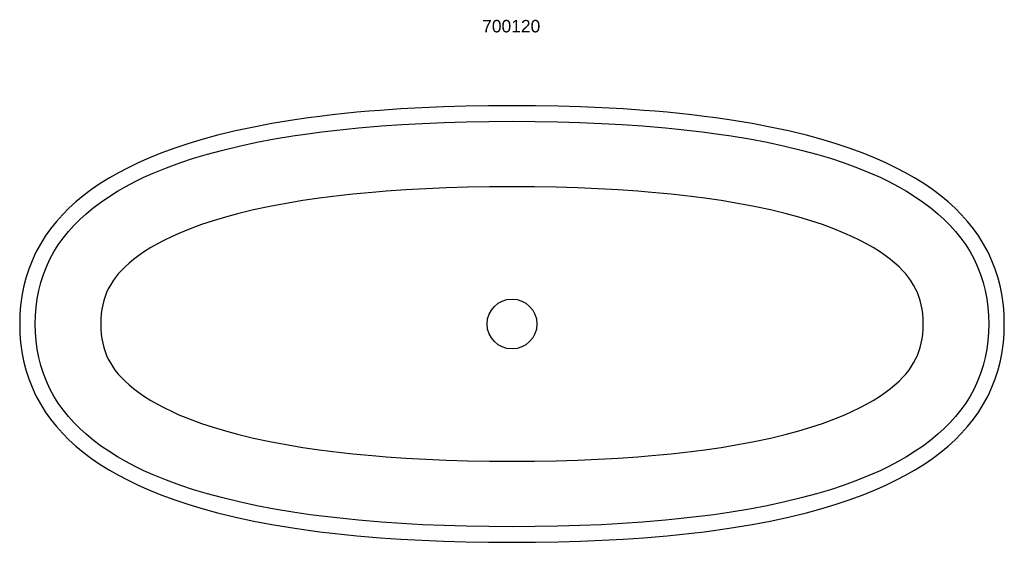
# Model space of a CAD drawing. Header units: millimetres. Extents: x 1354 to 2934, y 628 to 1466.
import ezdxf

# ---------------------------------------------------------------- set-up
doc = ezdxf.new("R2010")
doc.units = ezdxf.units.MM
doc.layers.add('Duten_700120_Surface', color=7, linetype='Continuous')
doc.layers.add('P-SANR-FIXT-IDEN', color=2, linetype='Continuous', lineweight=9)
doc.styles.add('Arial', font='arial.ttf', dxfattribs={"height": 20})

msp = doc.modelspace()

# ---------------------------------------------------------------- linework, layer by layer
at = {"layer": 'Duten_700120_Surface'}
for p, q in [((2070.3, 1327.6), (2034.6, 1326.6)), ((2106.9, 1328.2), (2070.3, 1327.6)), ((2144.4, 1328.4), (2106.9, 1328.2)), ((2181.9, 1328.2), (2144.4, 1328.4)), ((2218.5, 1327.6), (2181.9, 1328.2)), ((2254.2, 1326.6), (2218.5, 1327.6)), ((1836.2, 1311.4), (1817.1, 1308.9)), ((1855.6, 1313.7), (1836.2, 1311.4)), ((1875.4, 1315.9), (1855.6, 1313.7)), ((1895.5, 1317.9), (1875.4, 1315.9)), ((1914.8, 1319.6), (1895.5, 1317.9)), ((1932.9, 1321), (1914.8, 1319.6)), ((1965.9, 1323.3), (1932.9, 1321)), ((1999.8, 1325.1), (1965.9, 1323.3)), ((2034.6, 1326.6), (1999.8, 1325.1)), ((2289, 1325.1), (2254.2, 1326.6)), ((2322.8, 1323.3), (2289, 1325.1)), ((2355.8, 1321), (2322.8, 1323.3)), ((2373.9, 1319.6), (2355.8, 1321)), ((2393.2, 1317.9), (2373.9, 1319.6)), ((2413.4, 1315.9), (2393.2, 1317.9)), ((2433.1, 1313.7), (2413.4, 1315.9)), ((2452.6, 1311.4), (2433.1, 1313.7)), ((2471.6, 1308.9), (2452.6, 1311.4)), ((1759.1, 1299.8), (1729.9, 1294.3)), ((1788.8, 1304.8), (1759.1, 1299.8)), ((1817.1, 1308.9), (1788.8, 1304.8)), ((1916.9, 1294.7), (1934.7, 1296.1)), ((1934.7, 1296.1), (1967.4, 1298.3)), ((1967.4, 1298.3), (2001, 1300.1)), ((2001, 1300.1), (2035.4, 1301.6)), ((2035.4, 1301.6), (2070.8, 1302.6)), ((2070.8, 1302.6), (2107.1, 1303.2)), ((2107.1, 1303.2), (2144.4, 1303.4)), ((2144.4, 1303.4), (2181.6, 1303.2)), ((2181.6, 1303.2), (2217.9, 1302.6)), ((2217.9, 1302.6), (2253.3, 1301.6)), ((2253.3, 1301.6), (2287.8, 1300.1)), ((2287.8, 1300.1), (2321.3, 1298.3)), ((2321.3, 1298.3), (2354, 1296.1)), ((2354, 1296.1), (2371.8, 1294.7)), ((2499.9, 1304.8), (2471.6, 1308.9)), ((2529.6, 1299.8), (2499.9, 1304.8)), ((2558.9, 1294.3), (2529.6, 1299.8)), ((1671.8, 1281), (1648.7, 1274.8)), ((1700.7, 1288), (1671.8, 1281)), ((1729.9, 1294.3), (1700.7, 1288)), ((1763.5, 1275.2), (1792.7, 1280.1)), ((1792.7, 1280.1), (1820.6, 1284.1)), ((1820.6, 1284.1), (1839.3, 1286.6)), ((1839.3, 1286.6), (1858.4, 1288.9)), ((1858.4, 1288.9), (1878, 1291)), ((1878, 1291), (1897.9, 1293)), ((1897.9, 1293), (1916.9, 1294.7)), ((2371.8, 1294.7), (2390.9, 1293)), ((2390.9, 1293), (2410.8, 1291)), ((2410.8, 1291), (2430.3, 1288.9)), ((2430.3, 1288.9), (2449.4, 1286.6)), ((2449.4, 1286.6), (2468.1, 1284.1)), ((2468.1, 1284.1), (2496.1, 1280.1)), ((2496.1, 1280.1), (2525.3, 1275.2)), ((2588, 1288), (2558.9, 1294.3)), ((2616.9, 1281), (2588, 1288)), ((2640, 1274.8), (2616.9, 1281)), ((1625.9, 1268), (1603.3, 1260.5)), ((1648.7, 1274.8), (1625.9, 1268)), ((1706.3, 1263.7), (1734.8, 1269.8)), ((1734.8, 1269.8), (1763.5, 1275.2)), ((2525.3, 1275.2), (2553.9, 1269.8)), ((2553.9, 1269.8), (2582.4, 1263.7)), ((2662.8, 1268), (2640, 1274.8)), ((2685.5, 1260.5), (2662.8, 1268)), ((1581, 1252.3), (1559, 1243.4)), ((1603.3, 1260.5), (1581, 1252.3)), ((1633.4, 1244.1), (1655.6, 1250.7)), ((1655.6, 1250.7), (1678, 1256.8)), ((1678, 1256.8), (1706.3, 1263.7)), ((2582.4, 1263.7), (2610.7, 1256.8)), ((2610.7, 1256.8), (2633.1, 1250.7)), ((2633.1, 1250.7), (2655.3, 1244.1)), ((2707.7, 1252.3), (2685.5, 1260.5)), ((2729.7, 1243.4), (2707.7, 1252.3)), ((1543.3, 1236.3), (1528.2, 1229)), ((1559, 1243.4), (1543.3, 1236.3)), ((1590, 1229), (1611.5, 1236.9)), ((1611.5, 1236.9), (1633.4, 1244.1)), ((2655.3, 1244.1), (2677.2, 1236.9)), ((2677.2, 1236.9), (2698.7, 1229)), ((2745.4, 1236.3), (2729.7, 1243.4)), ((2760.5, 1229), (2745.4, 1236.3)), ((1512.9, 1221), (1498.4, 1212.7)), ((1528.2, 1229), (1512.9, 1221)), ((1553.8, 1213.7), (1568.8, 1220.4)), ((1568.8, 1220.4), (1590, 1229)), ((2698.7, 1229), (2719.9, 1220.4)), ((2719.9, 1220.4), (2734.9, 1213.7)), ((2775.8, 1221), (2760.5, 1229)), ((2790.4, 1212.7), (2775.8, 1221)), ((1483.5, 1203.5), (1469.5, 1193.9)), ((1498.4, 1212.7), (1483.5, 1203.5)), ((1524.9, 1199.1), (1539.4, 1206.7)), ((1539.4, 1206.7), (1553.8, 1213.7)), ((2734.9, 1213.7), (2749.3, 1206.7)), ((2749.3, 1206.7), (2763.8, 1199.1)), ((2805.2, 1203.5), (2790.4, 1212.7)), ((2819.2, 1193.9), (2805.2, 1203.5)), ((1469.5, 1193.9), (1456.3, 1183.9)), ((1497.2, 1182.5), (1511.2, 1191.2)), ((1511.2, 1191.2), (1524.9, 1199.1)), ((1888.8, 1186.6), (1870.4, 1184.6)), ((1907.6, 1188.4), (1888.8, 1186.6)), ((1925.7, 1190), (1907.6, 1188.4)), ((1942.5, 1191.4), (1925.7, 1190)), ((1973.8, 1193.5), (1942.5, 1191.4)), ((2006, 1195.3), (1973.8, 1193.5)), ((2039.1, 1196.6), (2006, 1195.3)), ((2073.2, 1197.6), (2039.1, 1196.6)), ((2108.3, 1198.2), (2073.2, 1197.6)), ((2144.4, 1198.4), (2108.3, 1198.2)), ((2180.4, 1198.2), (2144.4, 1198.4)), ((2215.5, 1197.6), (2180.4, 1198.2)), ((2249.6, 1196.6), (2215.5, 1197.6)), ((2282.7, 1195.3), (2249.6, 1196.6)), ((2314.9, 1193.5), (2282.7, 1195.3)), ((2346.2, 1191.4), (2314.9, 1193.5)), ((2363, 1190), (2346.2, 1191.4)), ((2381.1, 1188.4), (2363, 1190)), ((2399.9, 1186.6), (2381.1, 1188.4)), ((2418.4, 1184.6), (2399.9, 1186.6)), ((2763.8, 1199.1), (2777.5, 1191.2)), ((2777.5, 1191.2), (2791.5, 1182.5)), ((2832.4, 1183.9), (2819.2, 1193.9)), ((1444.5, 1174.1), (1433.4, 1164)), ((1456.3, 1183.9), (1444.5, 1174.1)), ((1471.8, 1164.3), (1484.1, 1173.5)), ((1484.1, 1173.5), (1497.2, 1182.5)), ((1781.8, 1171.8), (1755.6, 1166.8)), ((1808.9, 1176.3), (1781.8, 1171.8)), ((1835, 1180.1), (1808.9, 1176.3)), ((1852.4, 1182.4), (1835, 1180.1)), ((1870.4, 1184.6), (1852.4, 1182.4)), ((2436.4, 1182.4), (2418.4, 1184.6)), ((2453.7, 1180.1), (2436.4, 1182.4)), ((2479.8, 1176.3), (2453.7, 1180.1)), ((2506.9, 1171.8), (2479.8, 1176.3)), ((2533.2, 1166.8), (2506.9, 1171.8)), ((2791.5, 1182.5), (2804.6, 1173.5)), ((2804.6, 1173.5), (2816.9, 1164.3)), ((2844.2, 1174.1), (2832.4, 1183.9)), ((2855.3, 1164), (2844.2, 1174.1)), ((1423, 1153.6), (1413.4, 1142.8)), ((1433.4, 1164), (1423, 1153.6)), ((1450.7, 1145.9), (1460.9, 1155.2)), ((1460.9, 1155.2), (1471.8, 1164.3)), ((1704.1, 1155.1), (1684.4, 1149.8)), ((1729.7, 1161.3), (1704.1, 1155.1)), ((1755.6, 1166.8), (1729.7, 1161.3)), ((2559.1, 1161.3), (2533.2, 1166.8)), ((2584.6, 1155.1), (2559.1, 1161.3)), ((2604.4, 1149.8), (2584.6, 1155.1)), ((2816.9, 1164.3), (2827.8, 1155.2)), ((2827.8, 1155.2), (2838, 1145.9)), ((2865.7, 1153.6), (2855.3, 1164)), ((2875.3, 1142.8), (2865.7, 1153.6)), ((1413.4, 1142.8), (1404, 1131.2)), ((1441.2, 1136.4), (1450.7, 1145.9)), ((1646.1, 1137.7), (1627.9, 1131)), ((1665, 1143.9), (1646.1, 1137.7)), ((1684.4, 1149.8), (1665, 1143.9)), ((2623.8, 1143.9), (2604.4, 1149.8)), ((2642.7, 1137.7), (2623.8, 1143.9)), ((2660.9, 1131), (2642.7, 1137.7)), ((2838, 1145.9), (2847.5, 1136.4)), ((2884.7, 1131.2), (2875.3, 1142.8)), ((1404, 1131.2), (1395.4, 1119.1)), ((1424, 1116.1), (1432.5, 1126.6)), ((1432.5, 1126.6), (1441.2, 1136.4)), ((1610, 1123.8), (1598.1, 1118.4)), ((1627.9, 1131), (1610, 1123.8)), ((2678.7, 1123.8), (2660.9, 1131)), ((2690.7, 1118.4), (2678.7, 1123.8)), ((2847.5, 1136.4), (2856.3, 1126.6)), ((2856.3, 1126.6), (2864.7, 1116.1)), ((2893.3, 1119.1), (2884.7, 1131.2)), ((1387.5, 1106.5), (1380.5, 1093.4)), ((1395.4, 1119.1), (1387.5, 1106.5)), ((1416.2, 1105.2), (1424, 1116.1)), ((1575.4, 1107), (1565, 1101.1)), ((1586.7, 1112.9), (1575.4, 1107)), ((1598.1, 1118.4), (1586.7, 1112.9)), ((2702, 1112.9), (2690.7, 1118.4)), ((2713.3, 1107), (2702, 1112.9)), ((2723.7, 1101.1), (2713.3, 1107)), ((2864.7, 1116.1), (2872.5, 1105.2)), ((2901.2, 1106.5), (2893.3, 1119.1)), ((2908.3, 1093.4), (2901.2, 1106.5)), ((1380.5, 1093.4), (1374.2, 1079.9)), ((1402.8, 1082.2), (1409.2, 1093.9)), ((1409.2, 1093.9), (1416.2, 1105.2)), ((1554.7, 1094.6), (1545.4, 1088.3)), ((1565, 1101.1), (1554.7, 1094.6)), ((2734, 1094.6), (2723.7, 1101.1)), ((2743.3, 1088.3), (2734, 1094.6)), ((2872.5, 1105.2), (2879.6, 1093.9)), ((2879.6, 1093.9), (2885.9, 1082.2)), ((2914.5, 1079.9), (2908.3, 1093.4)), ((1374.2, 1079.9), (1368.8, 1066.1)), ((1397.2, 1070.1), (1402.8, 1082.2)), ((1529.8, 1076), (1523.4, 1070.1)), ((1536.9, 1081.9), (1529.8, 1076)), ((1545.4, 1088.3), (1536.9, 1081.9)), ((2751.8, 1081.9), (2743.3, 1088.3)), ((2758.9, 1076), (2751.8, 1081.9)), ((2765.4, 1070.1), (2758.9, 1076)), ((2885.9, 1082.2), (2891.5, 1070.1)), ((2919.9, 1066.1), (2914.5, 1079.9)), ((1368.8, 1066.1), (1364.3, 1051.9)), ((1392.4, 1057.7), (1397.2, 1070.1)), ((1512.5, 1058.7), (1507.8, 1052.7)), ((1517.6, 1064.3), (1512.5, 1058.7)), ((1523.4, 1070.1), (1517.6, 1064.3)), ((2771.1, 1064.3), (2765.4, 1070.1)), ((2776.2, 1058.7), (2771.1, 1064.3)), ((2781, 1052.7), (2776.2, 1058.7)), ((2891.5, 1070.1), (2896.4, 1057.7)), ((2924.5, 1051.9), (2919.9, 1066.1)), ((1364.3, 1051.9), (1360.6, 1037.5)), ((1385, 1032), (1388.3, 1045)), ((1388.3, 1045), (1392.4, 1057.7)), ((1503.6, 1046.9), (1499.9, 1040.9)), ((1507.8, 1052.7), (1503.6, 1046.9)), ((2785.1, 1046.9), (2781, 1052.7)), ((2788.8, 1040.9), (2785.1, 1046.9)), ((2896.4, 1057.7), (2900.4, 1045)), ((2900.4, 1045), (2903.7, 1032)), ((2928.1, 1037.5), (2924.5, 1051.9)), ((1360.6, 1037.5), (1357.8, 1022.9)), ((1382.5, 1018.9), (1385, 1032)), ((1493.8, 1028.9), (1491.4, 1022.6)), ((1496.6, 1035), (1493.8, 1028.9)), ((1499.9, 1040.9), (1496.6, 1035)), ((2792.1, 1035), (2788.8, 1040.9)), ((2794.9, 1028.9), (2792.1, 1035)), ((2797.3, 1022.6), (2794.9, 1028.9)), ((2903.7, 1032), (2906.2, 1018.9)), ((2930.9, 1022.9), (2928.1, 1037.5)), ((1357.8, 1022.9), (1355.9, 1008.1)), ((1380.8, 1005.5), (1382.5, 1018.9)), ((1489.3, 1016.1), (1487.6, 1009.3)), ((1491.4, 1022.6), (1489.3, 1016.1)), ((2799.4, 1016.1), (2797.3, 1022.6)), ((2801.2, 1009.3), (2799.4, 1016.1)), ((2906.2, 1018.9), (2908, 1005.5)), ((2932.9, 1008.1), (2930.9, 1022.9)), ((1355.9, 1008.1), (1354.7, 993.4)), ((1379.7, 992.1), (1380.8, 1005.5)), ((1486.2, 1002.2), (1485.2, 994.6)), ((1487.6, 1009.3), (1486.2, 1002.2)), ((2802.5, 1002.2), (2801.2, 1009.3)), ((2803.5, 994.6), (2802.5, 1002.2)), ((2908, 1005.5), (2909, 992.1)), ((2934, 993.4), (2932.9, 1008.1)), ((1354.7, 993.4), (1354.4, 978.4)), ((1379.4, 978.4), (1379.7, 992.1)), ((1484.6, 986.7), (1484.4, 978.4)), ((1485.2, 994.6), (1484.6, 986.7)), ((2804.1, 986.7), (2803.5, 994.6)), ((2804.3, 978.4), (2804.1, 986.7)), ((2909, 992.1), (2909.4, 978.4)), ((2934.4, 978.4), (2934, 993.4)), ((1354.4, 978.4), (1354.7, 963.4)), ((1379.7, 964.7), (1379.4, 978.4)), ((1380.8, 951.3), (1379.7, 964.7)), ((1484.4, 978.4), (1484.6, 970)), ((1484.6, 970), (1485.2, 962.2)), ((2803.5, 962.2), (2804.1, 970)), ((2804.1, 970), (2804.3, 978.4)), ((2909, 964.7), (2908, 951.3)), ((2909.4, 978.4), (2909, 964.7)), ((2934, 963.4), (2934.4, 978.4)), ((1354.7, 963.4), (1355.9, 948.7)), ((1355.9, 948.7), (1357.8, 933.9)), ((1382.5, 937.9), (1380.8, 951.3)), ((1485.2, 962.2), (1486.2, 954.6)), ((1486.2, 954.6), (1487.6, 947.5)), ((2801.2, 947.5), (2802.5, 954.6)), ((2802.5, 954.6), (2803.5, 962.2)), ((2908, 951.3), (2906.2, 937.9)), ((2930.9, 933.9), (2932.9, 948.7)), ((2932.9, 948.7), (2934, 963.4)), ((1357.8, 933.9), (1360.6, 919.3)), ((1385, 924.7), (1382.5, 937.9)), ((1487.6, 947.5), (1489.3, 940.6)), ((1489.3, 940.6), (1491.4, 934.2)), ((1491.4, 934.2), (1493.8, 927.9)), ((2794.9, 927.9), (2797.3, 934.2)), ((2797.3, 934.2), (2799.4, 940.6)), ((2799.4, 940.6), (2801.2, 947.5)), ((2906.2, 937.9), (2903.7, 924.7)), ((2928.1, 919.3), (2930.9, 933.9)), ((1360.6, 919.3), (1364.3, 904.9)), ((1388.3, 911.7), (1385, 924.7)), ((1493.8, 927.9), (1496.6, 921.8)), ((1496.6, 921.8), (1499.9, 915.9)), ((2788.8, 915.9), (2792.1, 921.8)), ((2792.1, 921.8), (2794.9, 927.9)), ((2903.7, 924.7), (2900.4, 911.7)), ((2924.5, 904.9), (2928.1, 919.3)), ((1364.3, 904.9), (1368.8, 890.7)), ((1392.4, 899.1), (1388.3, 911.7)), ((1499.9, 915.9), (1503.6, 909.9)), ((1503.6, 909.9), (1507.8, 904.1)), ((1507.8, 904.1), (1512.5, 898.1)), ((2776.2, 898.1), (2781, 904.1)), ((2781, 904.1), (2785.1, 909.9)), ((2785.1, 909.9), (2788.8, 915.9)), ((2900.4, 911.7), (2896.4, 899.1)), ((2919.9, 890.7), (2924.5, 904.9)), ((1368.8, 890.7), (1374.2, 876.9)), ((1397.2, 886.7), (1392.4, 899.1)), ((1402.8, 874.6), (1397.2, 886.7)), ((1512.5, 898.1), (1517.6, 892.5)), ((1517.6, 892.5), (1523.4, 886.7)), ((1523.4, 886.7), (1529.8, 880.8)), ((2758.9, 880.8), (2765.4, 886.7)), ((2765.4, 886.7), (2771.1, 892.5)), ((2771.1, 892.5), (2776.2, 898.1)), ((2891.5, 886.7), (2885.9, 874.6)), ((2896.4, 899.1), (2891.5, 886.7)), ((2914.5, 876.9), (2919.9, 890.7)), ((1374.2, 876.9), (1380.5, 863.4)), ((1409.2, 862.9), (1402.8, 874.6)), ((1529.8, 880.8), (1536.9, 874.9)), ((1536.9, 874.9), (1545.4, 868.5)), ((2743.3, 868.5), (2751.8, 874.9)), ((2751.8, 874.9), (2758.9, 880.8)), ((2885.9, 874.6), (2879.6, 862.9)), ((2908.3, 863.4), (2914.5, 876.9)), ((1380.5, 863.4), (1387.5, 850.3)), ((1416.2, 851.6), (1409.2, 862.9)), ((1545.4, 868.5), (1554.7, 862.1)), ((1554.7, 862.1), (1565, 855.7)), ((1565, 855.7), (1575.4, 849.8)), ((2713.3, 849.8), (2723.7, 855.7)), ((2723.7, 855.7), (2734, 862.1)), ((2734, 862.1), (2743.3, 868.5)), ((2879.6, 862.9), (2872.5, 851.6)), ((2901.2, 850.3), (2908.3, 863.4)), ((1387.5, 850.3), (1395.4, 837.7)), ((1395.4, 837.7), (1404, 825.6)), ((1424, 840.7), (1416.2, 851.6)), ((1432.5, 830.2), (1424, 840.7)), ((1575.4, 849.8), (1586.7, 843.9)), ((1586.7, 843.9), (1598.1, 838.4)), ((1598.1, 838.4), (1610, 833)), ((2678.7, 833), (2690.7, 838.4)), ((2690.7, 838.4), (2702, 843.9)), ((2702, 843.9), (2713.3, 849.8)), ((2864.7, 840.7), (2856.3, 830.2)), ((2872.5, 851.6), (2864.7, 840.7)), ((2884.7, 825.6), (2893.3, 837.7)), ((2893.3, 837.7), (2901.2, 850.3)), ((1404, 825.6), (1413.4, 814)), ((1441.2, 820.4), (1432.5, 830.2)), ((1610, 833), (1627.9, 825.8)), ((1627.9, 825.8), (1646.1, 819.1)), ((2642.7, 819.1), (2660.9, 825.8)), ((2660.9, 825.8), (2678.7, 833)), ((2856.3, 830.2), (2847.5, 820.4)), ((2875.3, 814), (2884.7, 825.6)), ((1413.4, 814), (1423, 803.2)), ((1450.7, 810.9), (1441.2, 820.4)), ((1460.9, 801.6), (1450.7, 810.9)), ((1646.1, 819.1), (1665, 812.8)), ((1665, 812.8), (1684.4, 807)), ((1684.4, 807), (1704.1, 801.7)), ((2584.6, 801.7), (2604.4, 807)), ((2604.4, 807), (2623.8, 812.8)), ((2623.8, 812.8), (2642.7, 819.1)), ((2838, 810.9), (2827.8, 801.6)), ((2847.5, 820.4), (2838, 810.9)), ((2865.7, 803.2), (2875.3, 814)), ((1423, 803.2), (1433.4, 792.8)), ((1433.4, 792.8), (1444.5, 782.7)), ((1471.8, 792.5), (1460.9, 801.6)), ((1484.1, 783.2), (1471.8, 792.5)), ((1704.1, 801.7), (1729.7, 795.5)), ((1729.7, 795.5), (1755.6, 789.9)), ((2533.2, 789.9), (2559.1, 795.5)), ((2559.1, 795.5), (2584.6, 801.7)), ((2816.9, 792.5), (2804.6, 783.2)), ((2827.8, 801.6), (2816.9, 792.5)), ((2844.2, 782.7), (2855.3, 792.8)), ((2855.3, 792.8), (2865.7, 803.2)), ((1444.5, 782.7), (1456.3, 772.9)), ((1497.2, 774.3), (1484.1, 783.2)), ((1511.2, 765.5), (1497.2, 774.3)), ((1755.6, 789.9), (1781.8, 785)), ((1781.8, 785), (1808.9, 780.5)), ((1808.9, 780.5), (1835, 776.7)), ((1835, 776.7), (1852.4, 774.4)), ((1852.4, 774.4), (1870.4, 772.2)), ((2418.4, 772.2), (2436.4, 774.4)), ((2436.4, 774.4), (2453.7, 776.7)), ((2453.7, 776.7), (2479.8, 780.5)), ((2479.8, 780.5), (2506.9, 785)), ((2506.9, 785), (2533.2, 789.9)), ((2791.5, 774.3), (2777.5, 765.5)), ((2804.6, 783.2), (2791.5, 774.3)), ((2832.4, 772.9), (2844.2, 782.7)), ((1456.3, 772.9), (1469.5, 762.9)), ((1469.5, 762.9), (1483.5, 753.3)), ((1524.9, 757.7), (1511.2, 765.5)), ((1870.4, 772.2), (1888.8, 770.2)), ((1888.8, 770.2), (1907.6, 768.4)), ((1907.6, 768.4), (1925.7, 766.8)), ((1925.7, 766.8), (1942.5, 765.4)), ((1942.5, 765.4), (1973.8, 763.3)), ((1973.8, 763.3), (2006, 761.5)), ((2006, 761.5), (2039.1, 760.2)), ((2039.1, 760.2), (2073.2, 759.2)), ((2073.2, 759.2), (2108.3, 758.6)), ((2108.3, 758.6), (2144.4, 758.4)), ((2144.4, 758.4), (2180.4, 758.6)), ((2180.4, 758.6), (2215.5, 759.2)), ((2215.5, 759.2), (2249.6, 760.2)), ((2249.6, 760.2), (2282.7, 761.5)), ((2282.7, 761.5), (2314.9, 763.3)), ((2314.9, 763.3), (2346.2, 765.4)), ((2346.2, 765.4), (2363, 766.8)), ((2363, 766.8), (2381.1, 768.4)), ((2381.1, 768.4), (2399.9, 770.2)), ((2399.9, 770.2), (2418.4, 772.2)), ((2777.5, 765.5), (2763.8, 757.7)), ((2805.2, 753.3), (2819.2, 762.9)), ((2819.2, 762.9), (2832.4, 772.9)), ((1483.5, 753.3), (1498.4, 744.1)), ((1498.4, 744.1), (1512.9, 735.8)), ((1539.4, 750.1), (1524.9, 757.7)), ((1553.8, 743.1), (1539.4, 750.1)), ((1568.8, 736.4), (1553.8, 743.1)), ((2734.9, 743.1), (2719.9, 736.4)), ((2749.3, 750.1), (2734.9, 743.1)), ((2763.8, 757.7), (2749.3, 750.1)), ((2775.8, 735.8), (2790.4, 744.1)), ((2790.4, 744.1), (2805.2, 753.3)), ((1512.9, 735.8), (1528.2, 727.8)), ((1528.2, 727.8), (1543.3, 720.5)), ((1590, 727.8), (1568.8, 736.4)), ((1611.5, 719.9), (1590, 727.8)), ((2698.7, 727.8), (2677.2, 719.9)), ((2719.9, 736.4), (2698.7, 727.8)), ((2745.4, 720.5), (2760.5, 727.8)), ((2760.5, 727.8), (2775.8, 735.8)), ((1543.3, 720.5), (1559, 713.4)), ((1559, 713.4), (1581, 704.5)), ((1633.4, 712.7), (1611.5, 719.9)), ((1655.6, 706), (1633.4, 712.7)), ((2655.3, 712.7), (2633.1, 706)), ((2677.2, 719.9), (2655.3, 712.7)), ((2707.7, 704.5), (2729.7, 713.4)), ((2729.7, 713.4), (2745.4, 720.5)), ((1581, 704.5), (1603.3, 696.3)), ((1603.3, 696.3), (1625.9, 688.8)), ((1678, 700), (1655.6, 706)), ((1706.3, 693.1), (1678, 700)), ((2610.7, 700), (2582.4, 693.1)), ((2633.1, 706), (2610.7, 700)), ((2662.8, 688.8), (2685.5, 696.3)), ((2685.5, 696.3), (2707.7, 704.5)), ((1625.9, 688.8), (1648.7, 682)), ((1648.7, 682), (1671.8, 675.8)), ((1734.8, 687), (1706.3, 693.1)), ((1763.5, 681.6), (1734.8, 687)), ((1792.7, 676.7), (1763.5, 681.6)), ((2525.3, 681.6), (2496.1, 676.7)), ((2553.9, 687), (2525.3, 681.6)), ((2582.4, 693.1), (2553.9, 687)), ((2616.9, 675.8), (2640, 682)), ((2640, 682), (2662.8, 688.8)), ((1671.8, 675.8), (1700.7, 668.7)), ((1700.7, 668.7), (1729.9, 662.5)), ((1820.6, 672.6), (1792.7, 676.7)), ((1839.3, 670.2), (1820.6, 672.6)), ((1858.4, 667.9), (1839.3, 670.2)), ((1878, 665.8), (1858.4, 667.9)), ((1897.9, 663.8), (1878, 665.8)), ((1916.9, 662.1), (1897.9, 663.8)), ((2390.9, 663.8), (2371.8, 662.1)), ((2410.8, 665.8), (2390.9, 663.8)), ((2430.3, 667.9), (2410.8, 665.8)), ((2449.4, 670.2), (2430.3, 667.9)), ((2468.1, 672.6), (2449.4, 670.2)), ((2496.1, 676.7), (2468.1, 672.6)), ((2558.9, 662.5), (2588, 668.7)), ((2588, 668.7), (2616.9, 675.8)), ((1729.9, 662.5), (1759.1, 657)), ((1759.1, 657), (1788.8, 652)), ((1788.8, 652), (1817.1, 647.9)), ((1817.1, 647.9), (1836.2, 645.4)), ((1934.7, 660.7), (1916.9, 662.1)), ((1967.4, 658.5), (1934.7, 660.7)), ((2001, 656.6), (1967.4, 658.5)), ((2035.4, 655.2), (2001, 656.6)), ((2070.8, 654.2), (2035.4, 655.2)), ((2107.1, 653.6), (2070.8, 654.2)), ((2144.4, 653.4), (2107.1, 653.6)), ((2181.6, 653.6), (2144.4, 653.4)), ((2217.9, 654.2), (2181.6, 653.6)), ((2253.3, 655.2), (2217.9, 654.2)), ((2287.8, 656.6), (2253.3, 655.2)), ((2321.3, 658.5), (2287.8, 656.6)), ((2354, 660.7), (2321.3, 658.5)), ((2371.8, 662.1), (2354, 660.7)), ((2452.6, 645.4), (2471.6, 647.9)), ((2471.6, 647.9), (2499.9, 652)), ((2499.9, 652), (2529.6, 657)), ((2529.6, 657), (2558.9, 662.5)), ((1836.2, 645.4), (1855.6, 643.1)), ((1855.6, 643.1), (1875.4, 640.9)), ((1875.4, 640.9), (1895.5, 638.9)), ((1895.5, 638.9), (1914.8, 637.2)), ((1914.8, 637.2), (1932.9, 635.8)), ((1932.9, 635.8), (1965.9, 633.5)), ((1965.9, 633.5), (1999.8, 631.7)), ((2289, 631.7), (2322.8, 633.5)), ((2322.8, 633.5), (2355.8, 635.8)), ((2355.8, 635.8), (2373.9, 637.2)), ((2373.9, 637.2), (2393.2, 638.9)), ((2393.2, 638.9), (2413.4, 640.9)), ((2413.4, 640.9), (2433.1, 643.1)), ((2433.1, 643.1), (2452.6, 645.4)), ((1999.8, 631.7), (2034.6, 630.2)), ((2034.6, 630.2), (2070.3, 629.2)), ((2070.3, 629.2), (2106.9, 628.6)), ((2106.9, 628.6), (2144.4, 628.4)), ((2144.4, 628.4), (2181.9, 628.6)), ((2181.9, 628.6), (2218.5, 629.2)), ((2218.5, 629.2), (2254.2, 630.2)), ((2254.2, 630.2), (2289, 631.7))]:
    msp.add_line(p, q, dxfattribs=at)
msp.add_circle((2144.4, 978.4), 40, dxfattribs=at)

# ---------------------------------------------------------------- texts
at = {"layer": 'P-SANR-FIXT-IDEN', "insert": (2096.5, 1466), "char_height": 20, "width": 115.443, "attachment_point": 1, "style": 'Arial'}
msp.add_mtext('700120', dxfattribs=at)

doc.saveas('drawing.dxf')
